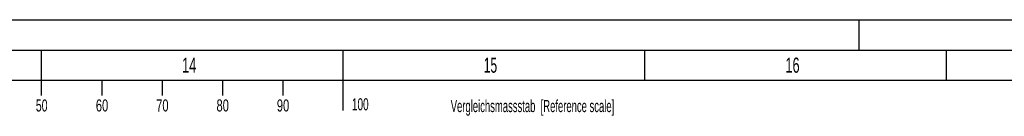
# Model space of a CAD drawing. Header units: millimetres. Extents: x 0 to 1189, y 0 to 841.
# Tile 168 of 193: x 641 to 804, y 825 to 841. Entities that reach past the tile are written whole.
import ezdxf
from ezdxf.enums import TextEntityAlignment as Align

# ---------------------------------------------------------------- set-up
doc = ezdxf.new("R2010")
doc.units = ezdxf.units.MM
doc.header["$LTSCALE"] = 65.395
doc.layers.get('0').update_dxf_attribs({"linetype": 'CONTINUOUS'})
doc.styles.add('TEXTSTYLE_2', font='txt')

msp = doc.modelspace()

# ---------------------------------------------------------------- linework, layer by layer
at = {"color": 5, "linetype": 'CONTINUOUS'}
for p, q in [((0, 841), (1189, 841)), ((780, 836), (780, 841)), ((644.5, 828.5), (644.5, 836)), ((694.5, 826), (694.5, 836)), ((744.5, 831), (744.5, 836)), ((794.5, 831), (794.5, 836)), ((10, 831), (1179, 831)), ((654.5, 831), (654.5, 828.5)), ((664.5, 831), (664.5, 828.5)), ((674.5, 831), (674.5, 828.5)), ((684.5, 831), (684.5, 828.5))]:
    msp.add_line(p, q, dxfattribs=at)
at = {"color": 6, "linetype": 'CONTINUOUS'}
msp.add_line((5, 836), (1184, 836), dxfattribs=at)

# ---------------------------------------------------------------- texts
at = {"color": 5, "linetype": 'CONTINUOUS', "style": 'TEXTSTYLE_2'}
for s, width, p in [('14', 0.630952, (667.806, 832.248)), ('15', 0.595238, (717.806, 832.248)), ('16', 0.630952, (767.806, 832.248))]:
    msp.add_text(s, height=2.50001, dxfattribs=dict(at, width=width)).set_placement(p)
for s, width, p in [('50', 0.654762, (644.53713, 825.84585)), ('60', 0.690476, (654.53713, 825.84585)), ('70', 0.690476, (664.53713, 825.84585)), ('80', 0.690476, (674.53713, 825.84585)), ('90', 0.690476, (684.53713, 825.84585)), ('100', 0.619048, (697.34156, 826.0403)), ('Vergleichsmassstab  [Reference scale]', 0.586229, (725.88163, 825.74724))]:
    msp.add_text(s, height=2, dxfattribs=dict(at, width=width)).set_placement(p, align=Align.CENTER)

doc.saveas('drawing.dxf')
